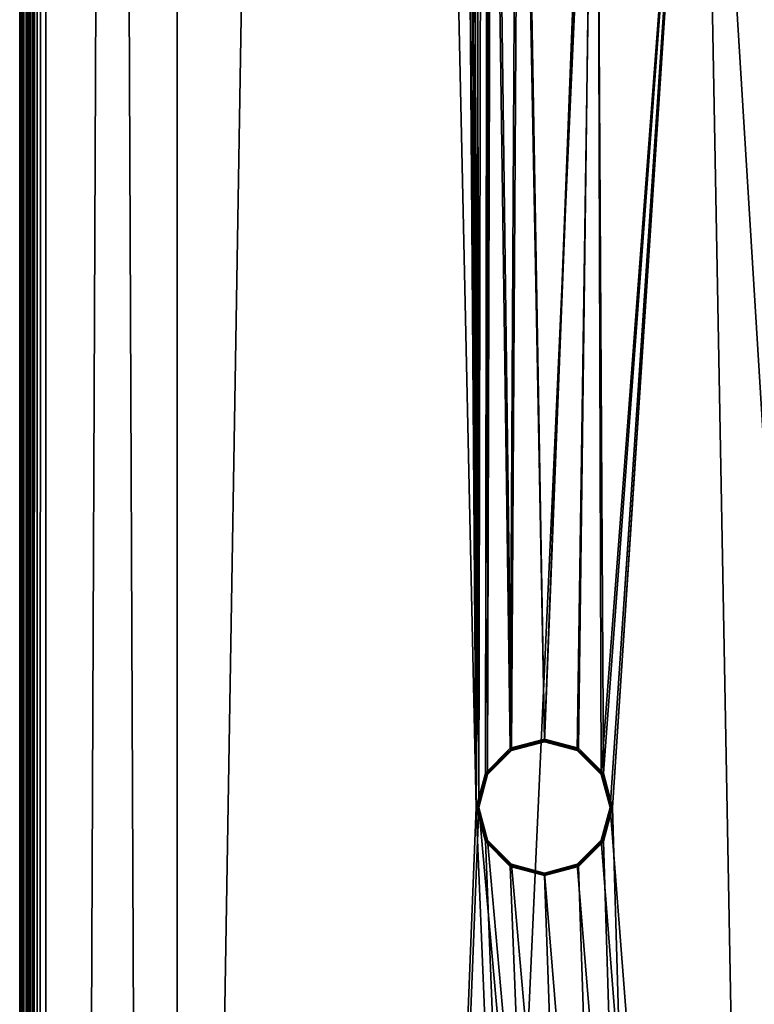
# Model space of a CAD drawing. Extents: x 0 to 56, y 6 to 1206.
# Tile 4 of 10: x 0 to 28, y 418 to 456. Entities that reach past the tile are written whole.
import ezdxf

# ---------------------------------------------------------------- set-up
doc = ezdxf.new("R2010")
doc.units = 0
doc.header["$LTSCALE"] = 25.4
doc.layers.get('0').update_dxf_attribs({"color": 13, "linetype": 'CONTINUOUS'})

# ---------------------------------------------------------------- blocks, each defined once
blk = doc.blocks.new('STRAIGHT-CEILING-LED-L-755')
at = {"color": 250}
mesh = blk.add_polyface(dxfattribs=at)
corners = [(38.68, 446, 65), (39.58, 838.748, 65), (38.28, 838.4, 65), (39.028, 447.3, 65), (39.98, 448.252, 65), (40.532, 839.7, 65), (41.28, 448.6, 65), (40.88, 841, 65), (14.68, 821, 65), (35.03, 1205.9, 65), (0.78, 1205.9, 65), (15.028, 822.3, 65), (15.98, 823.252, 65), (17.28, 823.6, 65), (18.58, 823.252, 65), (19.532, 822.3, 65), (19.88, 821, 65), (22.23, 493.015, 65), (26.28, 494.1, 65), (30.33, 493.015, 65), (33.295, 490.05, 65), (34.38, 486, 65), (35.03, 6.1, 65), (35.68, 841, 65), (55.78, 6.1, 65), (36.028, 839.7, 65), (36.98, 838.748, 65), (39.028, 444.7, 65), (39.98, 443.748, 65), (41.28, 443.4, 65), (42.58, 443.748, 65), (43.532, 444.7, 65), (43.88, 446, 65), (55.78, 1205.9, 65), (36.028, 842.3, 65), (36.98, 843.252, 65), (38.28, 843.6, 65), (39.58, 843.252, 65), (40.532, 842.3, 65), (42.58, 448.252, 65), (43.532, 447.3, 65), (55.98, 6.154, 65), (55.98, 1205.846, 65), (56.126, 6.3, 65), (56.126, 1205.7, 65), (56.18, 6.5, 65), (56.18, 1205.5, 65), (56.18, 463.25, 65), (17.68, 426, 65), (18.58, 818.748, 65), (17.28, 818.4, 65), (18.028, 427.3, 65), (18.18, 486, 65), (19.265, 490.05, 65), (19.532, 819.7, 65), (0.434, 6.3, 65), (0.38, 463.25, 65), (0.38, 6.5, 65), (0.38, 1205.5, 65), (0.434, 1205.7, 65), (0.58, 6.154, 65), (0.58, 1205.846, 65), (0.78, 6.1, 65), (15.028, 819.7, 65), (15.98, 818.748, 65), (18.028, 424.7, 65), (18.98, 423.748, 65), (20.28, 423.4, 65), (21.58, 423.748, 65), (22.532, 424.7, 65), (22.88, 426, 65), (26.28, 477.9, 65), (30.33, 478.985, 65), (33.295, 481.95, 65), (18.98, 428.252, 65), (19.265, 481.95, 65), (20.28, 428.6, 65), (22.23, 478.985, 65), (21.58, 428.252, 65), (22.532, 427.3, 65)]
mesh.append_faces([[corners[k] for k in face] for face in [(46, 45, 47), (55, 56, 57)]], dxfattribs={"vtx0": -1, "color": 250})
mesh.append_faces([[corners[k] for k in face] for face in [(1, 4, 5), (5, 6, 7), (23, 0, 25), (25, 0, 26), (26, 0, 2), (0, 24, 27), (27, 24, 28), (28, 24, 29), (29, 24, 30), (30, 24, 31), (31, 24, 32), (33, 41, 42), (42, 43, 44), (44, 45, 46), (49, 53, 54), (54, 17, 16), (56, 55, 58), (58, 55, 59), (59, 60, 61), (61, 62, 10), (8, 48, 63), (63, 48, 64), (64, 48, 50), (48, 22, 65), (65, 22, 66), (66, 22, 67), (67, 22, 68), (68, 22, 69), (69, 22, 70), (71, 22, 72), (72, 22, 73), (73, 22, 21), (74, 52, 51), (52, 74, 75), (75, 76, 77), (77, 79, 71)]], dxfattribs={"vtx0": -1, "vtx1": -1, "color": 250})
mesh.append_faces([[corners[k] for k in face] for face in [(9, 16, 17), (9, 21, 22), (9, 22, 23), (23, 22, 0), (33, 7, 6), (33, 32, 24), (49, 51, 52), (10, 62, 48), (10, 48, 8), (70, 22, 71)]], dxfattribs={"vtx0": -1, "vtx1": -1, "vtx2": -1, "color": 250})
mesh.append_faces([[corners[k] for k in face] for face in [(0, 1, 2), (1, 0, 3), (1, 3, 4), (5, 4, 6), (8, 9, 10), (9, 8, 11), (9, 11, 12), (9, 12, 13), (9, 13, 14), (9, 14, 15), (9, 15, 16), (9, 17, 18), (9, 18, 19), (9, 19, 20), (9, 20, 21), (0, 22, 24), (23, 33, 9), (33, 23, 34), (33, 34, 35), (33, 35, 36), (33, 36, 37), (33, 37, 38), (33, 38, 7), (33, 6, 39), (33, 39, 40), (33, 40, 32), (33, 24, 41), (42, 41, 43), (44, 43, 45), (48, 49, 50), (49, 48, 51), (49, 52, 53), (54, 53, 17), (59, 55, 60), (61, 60, 62), (48, 62, 22), (75, 74, 76), (77, 76, 78), (77, 78, 79), (71, 79, 70)]], dxfattribs={"vtx0": -1, "vtx2": -1, "color": 250})
mesh = blk.add_polyface(dxfattribs=at)
corners = [(0.28, 1205.5, 64.9), (0.28, 6.5, 1), (0.28, 6.5, 64.9), (0.28, 1205.5, 1)]
mesh.append_faces([[corners[k] for k in face] for face in [(0, 1, 2), (1, 0, 3)]], dxfattribs={"vtx0": -1, "color": 250})
mesh = blk.add_polyface(dxfattribs=at)
corners = [(0.28, 1205.5, 1), (0.354, 6.537, 0.622), (0.28, 6.5, 1), (0.354, 1205.463, 0.622)]
mesh.append_faces([[corners[k] for k in face] for face in [(0, 1, 2), (1, 0, 3)]], dxfattribs={"vtx0": -1, "color": 250})
mesh = blk.add_polyface(dxfattribs=at)
corners = [(0.293, 1205.5, 64.95), (0.28, 6.5, 64.9), (0.293, 6.5, 64.95), (0.28, 1205.5, 64.9)]
mesh.append_faces([[corners[k] for k in face] for face in [(0, 1, 2), (1, 0, 3)]], dxfattribs={"vtx0": -1, "color": 250})
mesh = blk.add_polyface(dxfattribs=at)
corners = [(0.33, 1205.5, 64.987), (0.293, 6.5, 64.95), (0.309, 6.5, 64.971)]
mesh.append_faces([[corners[k] for k in face] for face in [(0, 1, 2)]], dxfattribs={"color": 250})
mesh = blk.add_polyface(dxfattribs=at)
corners = [(0.293, 1205.5, 64.95), (0.293, 6.5, 64.95), (0.33, 1205.5, 64.987)]
mesh.append_faces([[corners[k] for k in face] for face in [(0, 1, 2)]], dxfattribs={"color": 250})
mesh = blk.add_polyface(dxfattribs=at)
corners = [(0.342, 6.5, 64.992), (0.33, 1205.5, 64.987), (0.309, 6.5, 64.971)]
mesh.append_faces([[corners[k] for k in face] for face in [(0, 1, 2)]], dxfattribs={"color": 250})
mesh = blk.add_polyface(dxfattribs=at)
corners = [(0.38, 463.25, 65), (0.33, 1205.5, 64.987), (0.342, 6.5, 64.992)]
mesh.append_faces([[corners[k] for k in face] for face in [(0, 1, 2)]], dxfattribs={"color": 250})
mesh = blk.add_polyface(dxfattribs=at)
corners = [(0.354, 1205.463, 0.622), (0.415, 6.568, 0.498), (0.354, 6.537, 0.622), (0.415, 1205.432, 0.498)]
mesh.append_faces([[corners[k] for k in face] for face in [(0, 1, 2), (1, 0, 3)]], dxfattribs={"vtx0": -1, "color": 250})
mesh = blk.add_polyface(dxfattribs=at)
corners = [(0.415, 1205.432, 0.498), (0.648, 6.684, 0.225), (0.415, 6.568, 0.498), (0.648, 1205.316, 0.225)]
mesh.append_faces([[corners[k] for k in face] for face in [(0, 1, 2), (1, 0, 3)]], dxfattribs={"vtx0": -1, "color": 250})
mesh = blk.add_polyface(dxfattribs=at)
corners = [(0.781, 1205.249, 0.133), (0.648, 6.684, 0.225), (0.648, 1205.316, 0.225), (0.781, 6.751, 0.133)]
mesh.append_faces([[corners[k] for k in face] for face in [(0, 1, 2), (1, 0, 3)]], dxfattribs={"vtx0": -1, "color": 250})
mesh = blk.add_polyface(dxfattribs=at)
corners = [(0.944, 1205.168, 0.058), (0.781, 6.751, 0.133), (0.781, 1205.249, 0.133), (0.944, 6.832, 0.058)]
mesh.append_faces([[corners[k] for k in face] for face in [(0, 1, 2), (1, 0, 3)]], dxfattribs={"vtx0": -1, "color": 250})
mesh = blk.add_polyface(dxfattribs=at)
corners = [(1.28, 1205), (0.944, 6.832, 0.058), (0.944, 1205.168, 0.058), (1.28, 7)]
mesh.append_faces([[corners[k] for k in face] for face in [(0, 1, 2), (1, 0, 3)]], dxfattribs={"vtx0": -1, "color": 250})
mesh = blk.add_polyface(dxfattribs=at)
corners = [(1.28, 1205), (6.28, 1186), (1.28, 7), (55.28, 1205), (50.28, 1186), (50.28, 26), (6.28, 26), (55.28, 7)]
mesh.append_faces([[corners[k] for k in face] for face in [(0, 1, 2), (1, 3, 4), (4, 3, 5), (2, 6, 7), (6, 2, 1), (7, 5, 3)]], dxfattribs={"vtx0": -1, "vtx1": -1, "color": 250})
mesh.append_faces([[corners[k] for k in face] for face in [(1, 0, 3), (7, 6, 5)]], dxfattribs={"vtx0": -1, "vtx2": -1, "color": 250})
mesh = blk.add_polyface(dxfattribs=at)
corners = [(1.28, 7, 1), (6.28, 26, 1), (1.28, 1205, 1), (55.28, 7, 1), (50.28, 26, 1), (50.28, 1186, 1), (6.28, 1186, 1), (55.28, 1205, 1)]
mesh.append_faces([[corners[k] for k in face] for face in [(0, 1, 2), (1, 3, 4), (4, 3, 5), (2, 6, 7), (6, 2, 1), (7, 5, 3)]], dxfattribs={"vtx0": -1, "vtx1": -1, "color": 250})
mesh.append_faces([[corners[k] for k in face] for face in [(1, 0, 3), (7, 6, 5)]], dxfattribs={"vtx0": -1, "vtx2": -1, "color": 250})
mesh = blk.add_polyface(dxfattribs=at)
corners = [(18.28, 486, 64), (19.03, 428.165, 64), (18.115, 427.25, 64), (19.352, 482, 64), (20.28, 428.5, 64), (22.28, 479.072, 64), (21.53, 428.165, 64), (22.445, 427.25, 64), (26.28, 478, 64), (22.78, 426, 64), (1.28, 1205, 64), (14.78, 821, 64), (1.28, 7, 64), (55.28, 1205, 64), (15.115, 822.25, 64), (16.03, 823.165, 64), (17.28, 823.5, 64), (18.53, 823.165, 64), (19.445, 822.25, 64), (19.78, 821, 64), (35.78, 841, 64), (22.28, 492.928, 64), (26.28, 494, 64), (30.28, 492.928, 64), (33.208, 490, 64), (34.28, 486, 64), (36.115, 842.25, 64), (37.03, 843.165, 64), (38.28, 843.5, 64), (39.53, 843.165, 64), (40.445, 842.25, 64), (40.78, 841, 64), (41.28, 448.5, 64), (42.53, 448.165, 64), (43.445, 447.25, 64), (43.78, 446, 64), (17.78, 426, 64), (55.28, 7, 64), (15.115, 819.75, 64), (16.03, 818.835, 64), (17.28, 818.5, 64), (18.115, 424.75, 64), (19.03, 423.835, 64), (20.28, 423.5, 64), (21.53, 423.835, 64), (22.445, 424.75, 64), (30.28, 479.072, 64), (33.208, 482, 64), (38.78, 446, 64), (36.115, 839.75, 64), (37.03, 838.835, 64), (38.28, 838.5, 64), (39.115, 444.75, 64), (40.03, 443.835, 64), (41.28, 443.5, 64), (42.53, 443.835, 64), (43.445, 444.75, 64), (39.53, 838.835, 64), (39.115, 447.25, 64), (40.03, 448.165, 64), (40.445, 839.75, 64), (18.53, 818.835, 64), (19.352, 490, 64), (19.445, 819.75, 64)]
mesh.append_faces([[corners[k] for k in face] for face in [(1, 3, 4), (4, 5, 6), (6, 5, 7), (7, 8, 9), (10, 11, 12), (11, 13, 14), (14, 13, 15), (15, 13, 16), (16, 13, 17), (17, 13, 18), (18, 13, 19), (21, 20, 22), (22, 20, 23), (23, 20, 24), (24, 20, 25), (20, 13, 26), (26, 13, 27), (27, 13, 28), (28, 13, 29), (29, 13, 30), (30, 13, 31), (32, 13, 33), (33, 13, 34), (34, 13, 35), (12, 36, 37), (37, 35, 13), (57, 48, 51), (48, 57, 58), (58, 57, 59), (59, 60, 32), (61, 36, 40), (36, 61, 2), (0, 61, 62), (62, 63, 21)]], dxfattribs={"vtx0": -1, "vtx1": -1, "color": 250})
mesh.append_faces([[corners[k] for k in face] for face in [(19, 13, 20), (19, 20, 21), (31, 13, 32), (36, 12, 11), (37, 9, 8), (37, 25, 48), (48, 25, 20), (2, 61, 0)]], dxfattribs={"vtx0": -1, "vtx1": -1, "vtx2": -1, "color": 250})
mesh.append_faces([[corners[k] for k in face] for face in [(0, 1, 2), (1, 0, 3), (4, 3, 5), (7, 5, 8), (11, 10, 13), (36, 11, 38), (36, 38, 39), (36, 39, 40), (37, 36, 41), (37, 41, 42), (37, 42, 43), (37, 43, 44), (37, 44, 45), (37, 45, 9), (37, 8, 46), (37, 46, 47), (37, 47, 25), (48, 20, 49), (48, 49, 50), (48, 50, 51), (37, 48, 52), (37, 52, 53), (37, 53, 54), (37, 54, 55), (37, 55, 56), (37, 56, 35), (59, 57, 60), (32, 60, 31), (62, 61, 63), (21, 63, 19)]], dxfattribs={"vtx0": -1, "vtx2": -1, "color": 250})
mesh = blk.add_polyface(dxfattribs=at)
corners = [(1.28, 1205, 1), (1.28, 7, 64), (1.28, 7, 1), (1.28, 1205, 64)]
mesh.append_faces([[corners[k] for k in face] for face in [(0, 1, 2), (1, 0, 3)]], dxfattribs={"vtx0": -1, "color": 250})
at = {"color": 7}
mesh = blk.add_polyface(dxfattribs=at)
corners = [(1.28, 1196, 4), (1.28, 16, 1), (1.28, 16, 4), (1.28, 1196, 1)]
mesh.append_faces([[corners[k] for k in face] for face in [(0, 1, 2), (1, 0, 3)]], dxfattribs={"vtx0": -1, "color": 7})
mesh = blk.add_polyface(dxfattribs=at)
corners = [(55.28, 16, 4), (1.28, 1196, 4), (1.28, 16, 4), (55.28, 1196, 4)]
mesh.append_faces([[corners[k] for k in face] for face in [(0, 1, 2), (1, 0, 3)]], dxfattribs={"vtx0": -1, "color": 7})
mesh = blk.add_polyface(dxfattribs=at)
corners = [(55.28, 1196, 1), (1.28, 16, 1), (1.28, 1196, 1), (55.28, 16, 1)]
mesh.append_faces([[corners[k] for k in face] for face in [(0, 1, 2), (1, 0, 3)]], dxfattribs={"vtx0": -1, "color": 7})
at = {"color": 250}
mesh = blk.add_polyface(dxfattribs=at)
corners = [(6.28, 1186), (6.28, 26, 1), (6.28, 26), (6.28, 1186, 1)]
mesh.append_faces([[corners[k] for k in face] for face in [(0, 1, 2), (1, 0, 3)]], dxfattribs={"vtx0": -1, "color": 250})
mesh = blk.add_polyface(dxfattribs=at)
corners = [(0.38, 463.25, 65), (0.342, 6.5, 64.992), (0.38, 6.5, 65)]
mesh.append_faces([[corners[k] for k in face] for face in [(0, 1, 2)]], dxfattribs={"color": 250})
mesh = blk.add_polyface(dxfattribs=at)
corners = [(18.072, 427.275, 64.987), (18.98, 428.252, 65), (18.028, 427.3, 65), (19.005, 428.208, 64.987)]
mesh.append_faces([[corners[k] for k in face] for face in [(0, 1, 2), (1, 0, 3)]], dxfattribs={"vtx0": -1, "color": 250})
mesh = blk.add_polyface(dxfattribs=at)
corners = [(19.005, 428.208, 64.987), (20.28, 428.6, 65), (18.98, 428.252, 65), (20.28, 428.55, 64.987)]
mesh.append_faces([[corners[k] for k in face] for face in [(0, 1, 2), (1, 0, 3)]], dxfattribs={"vtx0": -1, "color": 250})
mesh = blk.add_polyface(dxfattribs=at)
corners = [(19.023, 428.177, 64.95), (20.28, 428.55, 64.987), (19.005, 428.208, 64.987), (20.28, 428.513, 64.95)]
mesh.append_faces([[corners[k] for k in face] for face in [(0, 1, 2), (1, 0, 3)]], dxfattribs={"vtx0": -1, "color": 250})
mesh = blk.add_polyface(dxfattribs=at)
corners = [(20.28, 428.513, 64.95), (19.03, 428.165, 64.9), (20.28, 428.5, 64.9), (19.023, 428.177, 64.95)]
mesh.append_faces([[corners[k] for k in face] for face in [(0, 1, 2), (1, 0, 3)]], dxfattribs={"vtx0": -1, "color": 250})
mesh = blk.add_polyface(dxfattribs=at)
corners = [(20.28, 428.5, 64.9), (19.03, 428.165, 64), (20.28, 428.5, 64), (19.03, 428.165, 64.9)]
mesh.append_faces([[corners[k] for k in face] for face in [(0, 1, 2), (1, 0, 3)]], dxfattribs={"vtx0": -1, "color": 250})
mesh = blk.add_polyface(dxfattribs=at)
corners = [(21.555, 428.208, 64.987), (20.28, 428.6, 65), (20.28, 428.55, 64.987), (21.58, 428.252, 65)]
mesh.append_faces([[corners[k] for k in face] for face in [(0, 1, 2), (1, 0, 3)]], dxfattribs={"vtx0": -1, "color": 250})
mesh = blk.add_polyface(dxfattribs=at)
corners = [(21.537, 428.177, 64.95), (20.28, 428.55, 64.987), (20.28, 428.513, 64.95), (21.555, 428.208, 64.987)]
mesh.append_faces([[corners[k] for k in face] for face in [(0, 1, 2), (1, 0, 3)]], dxfattribs={"vtx0": -1, "color": 250})
mesh = blk.add_polyface(dxfattribs=at)
corners = [(21.537, 428.177, 64.95), (20.28, 428.5, 64.9), (21.53, 428.165, 64.9), (20.28, 428.513, 64.95)]
mesh.append_faces([[corners[k] for k in face] for face in [(0, 1, 2), (1, 0, 3)]], dxfattribs={"vtx0": -1, "color": 250})
mesh = blk.add_polyface(dxfattribs=at)
corners = [(21.53, 428.165, 64.9), (20.28, 428.5, 64), (21.53, 428.165, 64), (20.28, 428.5, 64.9)]
mesh.append_faces([[corners[k] for k in face] for face in [(0, 1, 2), (1, 0, 3)]], dxfattribs={"vtx0": -1, "color": 250})
mesh = blk.add_polyface(dxfattribs=at)
corners = [(22.488, 427.275, 64.987), (21.58, 428.252, 65), (21.555, 428.208, 64.987), (22.532, 427.3, 65)]
mesh.append_faces([[corners[k] for k in face] for face in [(0, 1, 2), (1, 0, 3)]], dxfattribs={"vtx0": -1, "color": 250})
mesh = blk.add_polyface(dxfattribs=at)
corners = [(18.103, 427.257, 64.95), (19.005, 428.208, 64.987), (18.072, 427.275, 64.987), (19.023, 428.177, 64.95)]
mesh.append_faces([[corners[k] for k in face] for face in [(0, 1, 2), (1, 0, 3)]], dxfattribs={"vtx0": -1, "color": 250})
mesh = blk.add_polyface(dxfattribs=at)
corners = [(19.023, 428.177, 64.95), (18.115, 427.25, 64.9), (19.03, 428.165, 64.9), (18.103, 427.257, 64.95)]
mesh.append_faces([[corners[k] for k in face] for face in [(0, 1, 2), (1, 0, 3)]], dxfattribs={"vtx0": -1, "color": 250})
mesh = blk.add_polyface(dxfattribs=at)
corners = [(19.03, 428.165, 64), (18.115, 427.25, 64.9), (18.115, 427.25, 64), (19.03, 428.165, 64.9)]
mesh.append_faces([[corners[k] for k in face] for face in [(0, 1, 2), (1, 0, 3)]], dxfattribs={"vtx0": -1, "color": 250})
mesh = blk.add_polyface(dxfattribs=at)
corners = [(22.457, 427.257, 64.95), (21.53, 428.165, 64.9), (22.445, 427.25, 64.9), (21.537, 428.177, 64.95)]
mesh.append_faces([[corners[k] for k in face] for face in [(0, 1, 2), (1, 0, 3)]], dxfattribs={"vtx0": -1, "color": 250})
mesh = blk.add_polyface(dxfattribs=at)
corners = [(21.53, 428.165, 64.9), (22.445, 427.25, 64), (22.445, 427.25, 64.9), (21.53, 428.165, 64)]
mesh.append_faces([[corners[k] for k in face] for face in [(0, 1, 2), (1, 0, 3)]], dxfattribs={"vtx0": -1, "color": 250})
mesh = blk.add_polyface(dxfattribs=at)
corners = [(22.457, 427.257, 64.95), (21.555, 428.208, 64.987), (21.537, 428.177, 64.95), (22.488, 427.275, 64.987)]
mesh.append_faces([[corners[k] for k in face] for face in [(0, 1, 2), (1, 0, 3)]], dxfattribs={"vtx0": -1, "color": 250})
mesh = blk.add_polyface(dxfattribs=at)
corners = [(17.73, 426, 64.987), (18.028, 427.3, 65), (17.68, 426, 65), (18.072, 427.275, 64.987)]
mesh.append_faces([[corners[k] for k in face] for face in [(0, 1, 2), (1, 0, 3)]], dxfattribs={"vtx0": -1, "color": 250})
mesh = blk.add_polyface(dxfattribs=at)
corners = [(18.103, 427.257, 64.95), (17.73, 426, 64.987), (17.767, 426, 64.95), (18.072, 427.275, 64.987)]
mesh.append_faces([[corners[k] for k in face] for face in [(0, 1, 2), (1, 0, 3)]], dxfattribs={"vtx0": -1, "color": 250})
mesh = blk.add_polyface(dxfattribs=at)
corners = [(18.115, 427.25, 64.9), (17.767, 426, 64.95), (17.78, 426, 64.9), (18.103, 427.257, 64.95)]
mesh.append_faces([[corners[k] for k in face] for face in [(0, 1, 2), (1, 0, 3)]], dxfattribs={"vtx0": -1, "color": 250})
mesh = blk.add_polyface(dxfattribs=at)
corners = [(18.115, 427.25, 64), (17.78, 426, 64.9), (17.78, 426, 64), (18.115, 427.25, 64.9)]
mesh.append_faces([[corners[k] for k in face] for face in [(0, 1, 2), (1, 0, 3)]], dxfattribs={"vtx0": -1, "color": 250})
mesh = blk.add_polyface(dxfattribs=at)
corners = [(22.457, 427.257, 64.95), (22.78, 426, 64.9), (22.793, 426, 64.95), (22.445, 427.25, 64.9)]
mesh.append_faces([[corners[k] for k in face] for face in [(0, 1, 2), (1, 0, 3)]], dxfattribs={"vtx0": -1, "color": 250})
mesh = blk.add_polyface(dxfattribs=at)
corners = [(22.445, 427.25, 64.9), (22.78, 426, 64), (22.78, 426, 64.9), (22.445, 427.25, 64)]
mesh.append_faces([[corners[k] for k in face] for face in [(0, 1, 2), (1, 0, 3)]], dxfattribs={"vtx0": -1, "color": 250})
mesh = blk.add_polyface(dxfattribs=at)
corners = [(22.488, 427.275, 64.987), (22.793, 426, 64.95), (22.83, 426, 64.987), (22.457, 427.257, 64.95)]
mesh.append_faces([[corners[k] for k in face] for face in [(0, 1, 2), (1, 0, 3)]], dxfattribs={"vtx0": -1, "color": 250})
mesh = blk.add_polyface(dxfattribs=at)
corners = [(22.83, 426, 64.987), (22.532, 427.3, 65), (22.488, 427.275, 64.987), (22.88, 426, 65)]
mesh.append_faces([[corners[k] for k in face] for face in [(0, 1, 2), (1, 0, 3)]], dxfattribs={"vtx0": -1, "color": 250})
mesh = blk.add_polyface(dxfattribs=at)
corners = [(18.028, 424.7, 65), (17.73, 426, 64.987), (17.68, 426, 65), (18.072, 424.725, 64.987)]
mesh.append_faces([[corners[k] for k in face] for face in [(0, 1, 2), (1, 0, 3)]], dxfattribs={"vtx0": -1, "color": 250})
mesh = blk.add_polyface(dxfattribs=at)
corners = [(18.103, 424.743, 64.95), (17.73, 426, 64.987), (18.072, 424.725, 64.987), (17.767, 426, 64.95)]
mesh.append_faces([[corners[k] for k in face] for face in [(0, 1, 2), (1, 0, 3)]], dxfattribs={"vtx0": -1, "color": 250})
mesh = blk.add_polyface(dxfattribs=at)
corners = [(18.115, 424.75, 64.9), (17.767, 426, 64.95), (18.103, 424.743, 64.95), (17.78, 426, 64.9)]
mesh.append_faces([[corners[k] for k in face] for face in [(0, 1, 2), (1, 0, 3)]], dxfattribs={"vtx0": -1, "color": 250})
mesh = blk.add_polyface(dxfattribs=at)
corners = [(17.78, 426, 64), (18.115, 424.75, 64.9), (18.115, 424.75, 64), (17.78, 426, 64.9)]
mesh.append_faces([[corners[k] for k in face] for face in [(0, 1, 2), (1, 0, 3)]], dxfattribs={"vtx0": -1, "color": 250})
mesh = blk.add_polyface(dxfattribs=at)
corners = [(22.78, 426, 64.9), (22.445, 424.75, 64), (22.445, 424.75, 64.9), (22.78, 426, 64)]
mesh.append_faces([[corners[k] for k in face] for face in [(0, 1, 2), (1, 0, 3)]], dxfattribs={"vtx0": -1, "color": 250})
mesh = blk.add_polyface(dxfattribs=at)
corners = [(22.793, 426, 64.95), (22.445, 424.75, 64.9), (22.457, 424.743, 64.95), (22.78, 426, 64.9)]
mesh.append_faces([[corners[k] for k in face] for face in [(0, 1, 2), (1, 0, 3)]], dxfattribs={"vtx0": -1, "color": 250})
mesh = blk.add_polyface(dxfattribs=at)
corners = [(22.83, 426, 64.987), (22.457, 424.743, 64.95), (22.488, 424.725, 64.987), (22.793, 426, 64.95)]
mesh.append_faces([[corners[k] for k in face] for face in [(0, 1, 2), (1, 0, 3)]], dxfattribs={"vtx0": -1, "color": 250})
mesh = blk.add_polyface(dxfattribs=at)
corners = [(22.532, 424.7, 65), (22.83, 426, 64.987), (22.488, 424.725, 64.987), (22.88, 426, 65)]
mesh.append_faces([[corners[k] for k in face] for face in [(0, 1, 2), (1, 0, 3)]], dxfattribs={"vtx0": -1, "color": 250})
mesh = blk.add_polyface(dxfattribs=at)
corners = [(18.98, 423.748, 65), (18.072, 424.725, 64.987), (18.028, 424.7, 65), (19.005, 423.792, 64.987)]
mesh.append_faces([[corners[k] for k in face] for face in [(0, 1, 2), (1, 0, 3)]], dxfattribs={"vtx0": -1, "color": 250})
mesh = blk.add_polyface(dxfattribs=at)
corners = [(19.005, 423.792, 64.987), (18.103, 424.743, 64.95), (18.072, 424.725, 64.987), (19.023, 423.823, 64.95)]
mesh.append_faces([[corners[k] for k in face] for face in [(0, 1, 2), (1, 0, 3)]], dxfattribs={"vtx0": -1, "color": 250})
mesh = blk.add_polyface(dxfattribs=at)
corners = [(18.103, 424.743, 64.95), (19.03, 423.835, 64.9), (18.115, 424.75, 64.9), (19.023, 423.823, 64.95)]
mesh.append_faces([[corners[k] for k in face] for face in [(0, 1, 2), (1, 0, 3)]], dxfattribs={"vtx0": -1, "color": 250})
mesh = blk.add_polyface(dxfattribs=at)
corners = [(18.115, 424.75, 64.9), (19.03, 423.835, 64), (18.115, 424.75, 64), (19.03, 423.835, 64.9)]
mesh.append_faces([[corners[k] for k in face] for face in [(0, 1, 2), (1, 0, 3)]], dxfattribs={"vtx0": -1, "color": 250})
mesh = blk.add_polyface(dxfattribs=at)
corners = [(21.53, 423.835, 64.9), (22.445, 424.75, 64), (21.53, 423.835, 64), (22.445, 424.75, 64.9)]
mesh.append_faces([[corners[k] for k in face] for face in [(0, 1, 2), (1, 0, 3)]], dxfattribs={"vtx0": -1, "color": 250})
mesh = blk.add_polyface(dxfattribs=at)
corners = [(21.537, 423.823, 64.95), (22.445, 424.75, 64.9), (21.53, 423.835, 64.9), (22.457, 424.743, 64.95)]
mesh.append_faces([[corners[k] for k in face] for face in [(0, 1, 2), (1, 0, 3)]], dxfattribs={"vtx0": -1, "color": 250})
mesh = blk.add_polyface(dxfattribs=at)
corners = [(21.555, 423.792, 64.987), (22.457, 424.743, 64.95), (21.537, 423.823, 64.95), (22.488, 424.725, 64.987)]
mesh.append_faces([[corners[k] for k in face] for face in [(0, 1, 2), (1, 0, 3)]], dxfattribs={"vtx0": -1, "color": 250})
mesh = blk.add_polyface(dxfattribs=at)
corners = [(21.58, 423.748, 65), (22.488, 424.725, 64.987), (21.555, 423.792, 64.987), (22.532, 424.7, 65)]
mesh.append_faces([[corners[k] for k in face] for face in [(0, 1, 2), (1, 0, 3)]], dxfattribs={"vtx0": -1, "color": 250})
mesh = blk.add_polyface(dxfattribs=at)
corners = [(20.28, 423.4, 65), (19.005, 423.792, 64.987), (18.98, 423.748, 65), (20.28, 423.45, 64.987)]
mesh.append_faces([[corners[k] for k in face] for face in [(0, 1, 2), (1, 0, 3)]], dxfattribs={"vtx0": -1, "color": 250})
mesh = blk.add_polyface(dxfattribs=at)
corners = [(19.005, 423.792, 64.987), (20.28, 423.487, 64.95), (19.023, 423.823, 64.95), (20.28, 423.45, 64.987)]
mesh.append_faces([[corners[k] for k in face] for face in [(0, 1, 2), (1, 0, 3)]], dxfattribs={"vtx0": -1, "color": 250})
mesh = blk.add_polyface(dxfattribs=at)
corners = [(19.023, 423.823, 64.95), (20.28, 423.5, 64.9), (19.03, 423.835, 64.9), (20.28, 423.487, 64.95)]
mesh.append_faces([[corners[k] for k in face] for face in [(0, 1, 2), (1, 0, 3)]], dxfattribs={"vtx0": -1, "color": 250})
mesh = blk.add_polyface(dxfattribs=at)
corners = [(19.03, 423.835, 64.9), (20.28, 423.5, 64), (19.03, 423.835, 64), (20.28, 423.5, 64.9)]
mesh.append_faces([[corners[k] for k in face] for face in [(0, 1, 2), (1, 0, 3)]], dxfattribs={"vtx0": -1, "color": 250})
mesh = blk.add_polyface(dxfattribs=at)
corners = [(20.28, 423.5, 64.9), (21.53, 423.835, 64), (20.28, 423.5, 64), (21.53, 423.835, 64.9)]
mesh.append_faces([[corners[k] for k in face] for face in [(0, 1, 2), (1, 0, 3)]], dxfattribs={"vtx0": -1, "color": 250})
mesh = blk.add_polyface(dxfattribs=at)
corners = [(20.28, 423.487, 64.95), (21.53, 423.835, 64.9), (20.28, 423.5, 64.9), (21.537, 423.823, 64.95)]
mesh.append_faces([[corners[k] for k in face] for face in [(0, 1, 2), (1, 0, 3)]], dxfattribs={"vtx0": -1, "color": 250})
mesh = blk.add_polyface(dxfattribs=at)
corners = [(20.28, 423.45, 64.987), (21.537, 423.823, 64.95), (20.28, 423.487, 64.95), (21.555, 423.792, 64.987)]
mesh.append_faces([[corners[k] for k in face] for face in [(0, 1, 2), (1, 0, 3)]], dxfattribs={"vtx0": -1, "color": 250})
mesh = blk.add_polyface(dxfattribs=at)
corners = [(21.58, 423.748, 65), (20.28, 423.45, 64.987), (20.28, 423.4, 65), (21.555, 423.792, 64.987)]
mesh.append_faces([[corners[k] for k in face] for face in [(0, 1, 2), (1, 0, 3)]], dxfattribs={"vtx0": -1, "color": 250})

msp = doc.modelspace()

# ---------------------------------------------------------------- block references
at = {"color": 0}
msp.add_blockref('STRAIGHT-CEILING-LED-L-755', (0, 0), dxfattribs=at)

doc.saveas('drawing.dxf')
